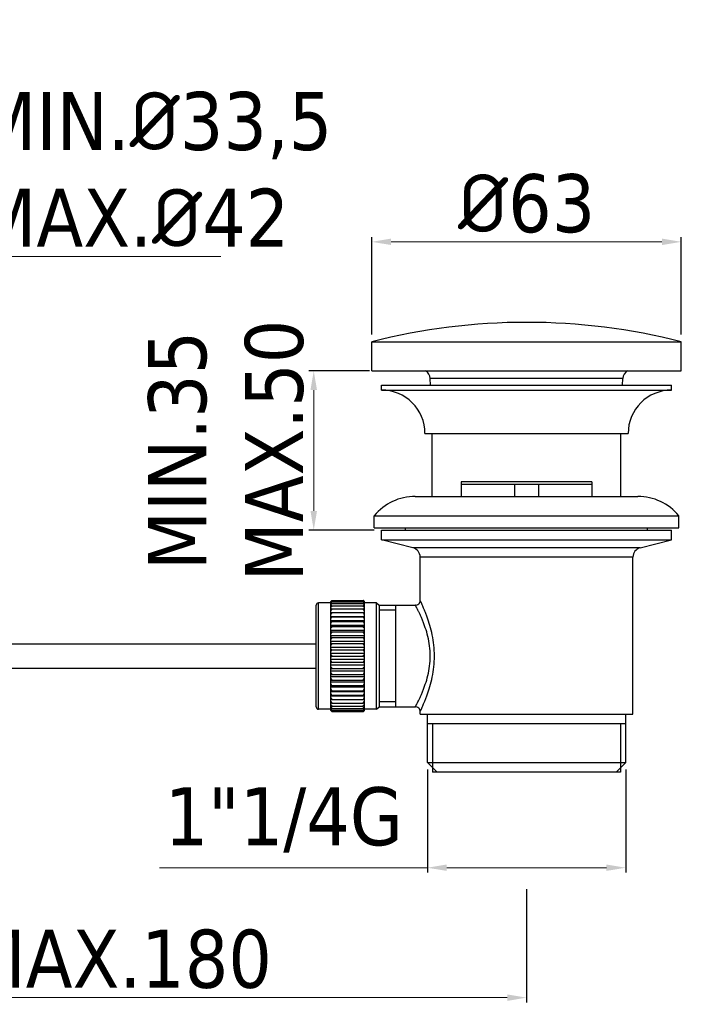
# Model space of a CAD drawing. Header units: millimetres. Extents: x 2014 to 2320, y 71 to 650.
# Tile 3 of 4: x 2151 to 2288, y 107 to 310. Entities that reach past the tile are written whole.
import ezdxf

# ---------------------------------------------------------------- set-up
doc = ezdxf.new("R2010")
doc.units = ezdxf.units.MM
doc.layers.add('02___PRT_ALL_AXES', color=7, linetype='Continuous')
doc.styles.get("Standard").update_dxf_attribs({"font": 'tahoma.ttf'})
doc.dimstyles.new('ISO-25', dxfattribs={"dimtxt": 12, "dimasz": 4, "dimexe": 1, "dimexo": 1.5, "dimgap": 1.5, "dimtad": 1, "dimdec": 0, "dimtxsty": 'Standard', "dimcen": 2.5, "dimclrd": 7, "dimclre": 7, "dimclrt": 7, "dimadec": 0, "dimazin": 0, "dimtfac": 1, "dimtdec": 0, "dimtmove": 0, "dimatfit": 3, "dimfxl": 1, "dimlwd": 13, "dimarcsym": 0})

# ---------------------------------------------------------------- blocks, each defined once
blk = doc.blocks.new('*D14')
at = {"layer": '02___PRT_ALL_AXES', "color": 7, "linetype": 'Continuous', "lineweight": -2, "transparency": 16777216}
for p, q in [((2064.4, 308.79), (2064.4, 260.35)), ((2104.4, 308.79), (2104.4, 260.35))]:
    blk.add_line(p, q, dxfattribs=at)
at = {"layer": '02___PRT_ALL_AXES', "color": 7, "linetype": 'Continuous', "lineweight": 13, "transparency": 16777216}
for p, q in [((2068.4, 261.35), (2100.4, 261.35)), ((2104.4, 261.35), (2192.54, 261.35))]:
    blk.add_line(p, q, dxfattribs=at)
at = {"layer": '02___PRT_ALL_AXES', "color": 7, "linetype": 'Continuous', "transparency": 16777216}
for points in [[(2068.4, 262.01), (2068.4, 260.68), (2064.4, 261.35)], [(2100.4, 262.01), (2100.4, 260.68), (2104.4, 261.35)]]:
    blk.add_solid(points, dxfattribs=at)
at = {"layer": 'Defpoints', "color": 0, "linetype": 'Continuous', "transparency": 16777216}
for p in [(2064.4, 310.29), (2104.4, 310.29), (2104.4, 261.35)]:
    blk.add_point(p, dxfattribs=at)
at = {"layer": '02___PRT_ALL_AXES', "color": 7, "linetype": 'Continuous', "transparency": 16777216, "insert": (2142.16, 295.35), "char_height": 12, "width": 22.1338, "attachment_point": 1}
blk.add_mtext('MIN.{\\fISOCPEUR|b0|i0|c0|p34;%%C}33,5\\PMAX.{\\fISOCPEUR|b0|i0|c0|p34;%%C}42', dxfattribs=at)
blk = doc.blocks.new('*D15')
at = {"layer": '02___PRT_ALL_AXES', "color": 7, "linetype": 'Continuous', "lineweight": -2, "transparency": 16777216}
for p, q in [((2223.72, 245.2), (2223.72, 265.35)), ((2287.72, 245.2), (2287.72, 265.35))]:
    blk.add_line(p, q, dxfattribs=at)
at = {"layer": '02___PRT_ALL_AXES', "color": 7, "linetype": 'Continuous', "lineweight": 13, "transparency": 16777216}
blk.add_line((2227.72, 264.35), (2283.72, 264.35), dxfattribs=at)
at = {"layer": '02___PRT_ALL_AXES', "color": 7, "linetype": 'Continuous', "transparency": 16777216}
for points in [[(2227.72, 265.02), (2227.72, 263.69), (2223.72, 264.35)], [(2283.72, 265.02), (2283.72, 263.69), (2287.72, 264.35)]]:
    blk.add_solid(points, dxfattribs=at)
at = {"layer": 'Defpoints', "color": 0, "linetype": 'Continuous', "transparency": 16777216}
for p in [(2287.72, 264.35), (2223.72, 243.7), (2287.72, 243.7)]:
    blk.add_point(p, dxfattribs=at)
at = {"layer": '02___PRT_ALL_AXES', "color": 7, "linetype": 'Continuous', "transparency": 16777216, "insert": (2255.72, 278.35), "char_height": 12, "width": 8.6617, "attachment_point": 2}
blk.add_mtext('{\\fISOCPEUR|b0|i0|c0|p34;%%C}63', dxfattribs=at)
blk = doc.blocks.new('*D16')
at = {"layer": '02___PRT_ALL_AXES', "color": 7, "linetype": 'Continuous', "lineweight": -2, "transparency": 16777216}
for p, q in [((2223.22, 237.7), (2210.72, 237.7)), ((2224.22, 204.7), (2210.72, 204.7))]:
    blk.add_line(p, q, dxfattribs=at)
at = {"layer": '02___PRT_ALL_AXES', "color": 7, "linetype": 'Continuous', "lineweight": 13, "transparency": 16777216}
blk.add_line((2211.72, 208.7), (2211.72, 233.7), dxfattribs=at)
at = {"layer": '02___PRT_ALL_AXES', "color": 7, "linetype": 'Continuous', "transparency": 16777216}
for points in [[(2211.05, 233.7), (2212.39, 233.7), (2211.72, 237.7)], [(2211.05, 208.7), (2212.39, 208.7), (2211.72, 204.7)]]:
    blk.add_solid(points, dxfattribs=at)
at = {"layer": 'Defpoints', "color": 0, "linetype": 'Continuous', "transparency": 16777216}
for p in [(2211.72, 237.7), (2224.72, 237.7), (2225.72, 204.7)]:
    blk.add_point(p, dxfattribs=at)
at = {"layer": '02___PRT_ALL_AXES', "color": 7, "linetype": 'Continuous', "transparency": 16777216, "insert": (2177.48, 221.2), "char_height": 12, "width": 16.0372, "attachment_point": 2, "rotation": 90}
blk.add_mtext('MIN.35\\PMAX.50', dxfattribs=at)
blk = doc.blocks.new('*D18')
at = {"layer": '02___PRT_ALL_AXES', "color": 7, "linetype": 'Continuous', "lineweight": -2, "transparency": 16777216}
for p, q in [((2255.72, 130.47), (2255.72, 107.05)), ((2089.77, 115.04), (2089.77, 107.05))]:
    blk.add_line(p, q, dxfattribs=at)
at = {"layer": '02___PRT_ALL_AXES', "color": 7, "linetype": 'Continuous', "lineweight": 13, "transparency": 16777216}
blk.add_line((2093.77, 108.05), (2251.72, 108.05), dxfattribs=at)
at = {"layer": '02___PRT_ALL_AXES', "color": 7, "linetype": 'Continuous', "transparency": 16777216}
for points in [[(2093.77, 108.72), (2093.77, 107.38), (2089.77, 108.05)], [(2251.72, 108.72), (2251.72, 107.38), (2255.72, 108.05)]]:
    blk.add_solid(points, dxfattribs=at)
at = {"layer": 'Defpoints', "color": 0, "linetype": 'Continuous', "transparency": 16777216}
for p in [(2255.72, 131.97), (2089.77, 116.54), (2255.72, 108.05)]:
    blk.add_point(p, dxfattribs=at)
at = {"layer": '02___PRT_ALL_AXES', "color": 7, "linetype": 'Continuous', "transparency": 16777216, "insert": (2171.51, 122.1), "char_height": 12, "width": 18.368, "attachment_point": 2}
blk.add_mtext('MAX.180', dxfattribs=at)
blk = doc.blocks.new('*D17')
at = {"layer": '02___PRT_ALL_AXES', "color": 7, "linetype": 'Continuous', "lineweight": -2, "transparency": 16777216}
for p, q in [((2235.22, 155.2), (2235.22, 133.92)), ((2276.22, 155.2), (2276.22, 133.92))]:
    blk.add_line(p, q, dxfattribs=at)
at = {"layer": '02___PRT_ALL_AXES', "color": 7, "linetype": 'Continuous', "lineweight": 13, "transparency": 16777216}
for p, q in [((2235.22, 134.92), (2179.85, 134.92)), ((2272.22, 134.92), (2239.22, 134.92))]:
    blk.add_line(p, q, dxfattribs=at)
at = {"layer": '02___PRT_ALL_AXES', "color": 7, "linetype": 'Continuous', "transparency": 16777216}
for points in [[(2239.22, 135.59), (2239.22, 134.26), (2235.22, 134.92)], [(2272.22, 135.59), (2272.22, 134.26), (2276.22, 134.92)]]:
    blk.add_solid(points, dxfattribs=at)
at = {"layer": 'Defpoints', "color": 0, "linetype": 'Continuous', "transparency": 16777216}
for p in [(2235.22, 156.7), (2276.22, 156.7), (2276.22, 134.92)]:
    blk.add_point(p, dxfattribs=at)
at = {"layer": '02___PRT_ALL_AXES', "color": 7, "linetype": 'Continuous', "transparency": 16777216, "insert": (2205.53, 151.57), "char_height": 12, "width": 12.8922, "attachment_point": 2}
blk.add_mtext('1"1/4G', dxfattribs=at)

msp = doc.modelspace()

# ---------------------------------------------------------------- linework, layer by layer
at = {"layer": '02___PRT_ALL_AXES', "color": 7, "linetype": 'Continuous'}
for p, q in [((2223.72, 243.7), (2287.72, 243.7)), ((2223.72, 237.7), (2223.72, 243.7)), ((2287.72, 237.7), (2287.72, 243.7)), ((2223.72, 237.7), (2287.72, 237.7)), ((2225.72, 234.7), (2285.72, 234.7)), ((2225.72, 233.7), (2225.72, 234.7)), ((2275.64, 236.08), (2235.8, 236.08)), ((2235.87, 234.7), (2235.8, 236.08)), ((2275.57, 234.7), (2275.64, 236.08)), ((2285.72, 233.7), (2285.72, 234.7)), ((2225.72, 233.7), (2285.72, 233.7)), ((2234.72, 224.7), (2276.72, 224.7)), ((2236.22, 211.7), (2236.22, 224.7)), ((2275.22, 211.7), (2275.22, 224.7)), ((2269.22, 214.7), (2242.22, 214.7)), ((2242.22, 214.7), (2242.22, 211.7)), ((2242.22, 214.21), (2269.22, 214.21)), ((2253.26, 214.21), (2253.26, 211.7)), ((2258.18, 214.21), (2258.18, 211.7)), ((2269.22, 214.7), (2269.22, 211.7)), ((2232.72, 211.7), (2278.72, 211.7)), ((2224.22, 207.7), (2287.22, 207.7)), ((2224.22, 205.2), (2224.22, 207.7)), ((2287.22, 205.2), (2287.22, 207.7)), ((2224.22, 205.2), (2287.22, 205.2)), ((2225.72, 204.7), (2285.72, 204.7)), ((2225.72, 202.7), (2225.72, 204.7)), ((2230.72, 204.7), (2230.72, 205.2)), ((2280.72, 204.7), (2280.72, 205.2)), ((2285.72, 202.7), (2285.72, 204.7)), ((2225.72, 202.7), (2285.72, 202.7)), ((2232.2, 201.08), (2225.72, 202.7)), ((2279.23, 201.08), (2285.72, 202.7)), ((2279.23, 201.08), (2232.2, 201.08)), ((2277.72, 199.14), (2233.72, 199.14)), ((2233.72, 190.2), (2233.72, 199.14)), ((2277.72, 166.7), (2277.72, 199.14)), ((2215.22, 189.7), (2212.72, 189.7)), ((2212.72, 167.7), (2212.72, 189.7)), ((2215.22, 167.46), (2215.22, 189.95)), ((2215.47, 190.2), (2215.43, 190.16)), ((2215.47, 190.2), (2221.97, 190.2)), ((2215.47, 190.13), (2221.97, 190.13)), ((2215.47, 189.91), (2221.97, 189.91)), ((2215.47, 189.56), (2221.97, 189.56)), ((2222.01, 190.16), (2221.97, 190.2)), ((2222.22, 167.46), (2222.22, 189.95)), ((2224.72, 189.7), (2222.22, 189.7)), ((2224.72, 189.7), (2225.22, 189.2)), ((2224.72, 167.7), (2224.72, 189.7)), ((2212.22, 168.2), (2212.22, 189.2)), ((2215.22, 187.68), (2215.47, 187.69)), ((2215.47, 189.06), (2221.97, 189.06)), ((2215.47, 188.44), (2221.97, 188.44)), ((2215.47, 187.69), (2221.97, 187.69)), ((2221.97, 187.69), (2222.22, 187.68)), ((2225.22, 189.2), (2232.72, 189.2)), ((2225.22, 189.2), (2225.22, 168.2)), ((2228.72, 188.15), (2225.22, 188.15)), ((2228.72, 168.2), (2228.72, 189.2)), ((2215.22, 186.9), (2222.22, 186.9)), ((2215.22, 186.03), (2222.22, 186.03)), ((2215.47, 186.83), (2221.97, 186.83)), ((2215.47, 185.87), (2221.97, 185.87)), ((2215.22, 185.07), (2222.22, 185.07)), ((2215.22, 184.02), (2222.22, 184.02)), ((2215.47, 184.82), (2221.97, 184.82)), ((2215.47, 183.69), (2221.97, 183.69)), ((2215.22, 182.91), (2222.22, 182.91)), ((2215.22, 181.75), (2222.22, 181.75)), ((2215.47, 182.5), (2221.97, 182.5)), ((2215.47, 181.26), (2221.97, 181.26)), ((2093.15, 181.2), (2212.22, 181.2)), ((2215.22, 180.54), (2222.22, 180.54)), ((2215.22, 179.32), (2222.22, 179.32)), ((2215.47, 179.99), (2221.97, 179.99)), ((2215.22, 178.08), (2222.22, 178.08)), ((2215.47, 178.7), (2221.97, 178.7)), ((2215.47, 177.41), (2221.97, 177.41)), ((2093.25, 176.2), (2212.22, 176.2)), ((2215.22, 176.86), (2222.22, 176.86)), ((2215.22, 175.66), (2222.22, 175.66)), ((2215.47, 176.14), (2221.97, 176.14)), ((2215.22, 174.49), (2222.22, 174.49)), ((2215.22, 173.38), (2222.22, 173.38)), ((2215.47, 174.9), (2221.97, 174.9)), ((2215.47, 173.71), (2221.97, 173.71)), ((2215.22, 172.34), (2222.22, 172.34)), ((2215.22, 171.37), (2222.22, 171.37)), ((2215.47, 172.58), (2221.97, 172.58)), ((2215.47, 171.53), (2221.97, 171.53)), ((2215.22, 170.5), (2222.22, 170.5)), ((2215.47, 169.71), (2215.22, 169.72)), ((2215.47, 170.57), (2221.97, 170.57)), ((2215.47, 169.71), (2221.97, 169.71)), ((2222.22, 169.72), (2221.97, 169.71)), ((2228.72, 169.25), (2225.22, 169.25)), ((2215.22, 167.7), (2212.72, 167.7)), ((2215.43, 167.24), (2215.47, 167.2)), ((2215.47, 168.96), (2221.97, 168.96)), ((2215.47, 168.34), (2221.97, 168.34)), ((2215.47, 167.85), (2221.97, 167.85)), ((2215.47, 167.49), (2221.97, 167.49)), ((2215.47, 167.27), (2221.97, 167.27)), ((2215.47, 167.2), (2221.97, 167.2)), ((2221.97, 167.2), (2222.01, 167.24)), ((2224.72, 167.7), (2222.22, 167.7)), ((2224.72, 167.7), (2225.22, 168.2)), ((2225.22, 168.2), (2232.72, 168.2)), ((2233.72, 166.7), (2233.72, 167.2)), ((2233.72, 166.7), (2277.72, 166.7)), ((2235.22, 156.7), (2235.22, 166.7)), ((2276.22, 156.7), (2276.22, 166.7)), ((2276.22, 164.7), (2235.22, 164.7)), ((2236.27, 164.7), (2236.27, 154.7)), ((2275.17, 164.7), (2275.17, 154.7)), ((2235.22, 156.7), (2276.22, 156.7)), ((2235.22, 156.7), (2237.22, 154.7)), ((2276.22, 156.7), (2274.22, 154.7)), ((2275.17, 154.7), (2236.27, 154.7))]:
    msp.add_line(p, q, dxfattribs=at)
for centre, radius, start, end in [((2255.72, 117.7), 130, 75.75, 104.25), ((2233.8, 235.98), 2, 2.8704, 59.5449), ((2277.64, 235.98), 2, 120.4551, 177.1296), ((2225.72, 224.7), 9, 0, 90), ((2285.72, 224.7), 9, 90, 180), ((2232.72, 200.67), 11.03, 90, 140.4022), ((2278.72, 200.67), 11.03, 39.5978, 90), ((2231.72, 199.14), 2, 0, 75.9638), ((2279.72, 199.14), 2, 104.0362, 180), ((2212.72, 189.2), 0.5, 90, 180), ((2230.6, 175.07), 21.4, 135.1469, 135.9391), ((2232.86, 174.7), 23.25, 138.4137, 139.3505), ((2228.58, 174.88), 20.1, 130.6886, 131.6349), ((2234.95, 174.2), 25.03, 141.1128, 142.0335), ((2226.74, 174.03), 19.48, 125.3457, 126.2525), ((2236.92, 173.52), 26.78, 143.2118, 144.1143), ((2225.17, 171.91), 20.14, 118.801, 119.6158), ((2204.58, 174.7), 23.25, 40.6495, 41.5863), ((2208.59, 174.57), 20.52, 48.3746, 49.3019), ((2202.48, 174.2), 25.03, 37.9665, 38.8872), ((2210.45, 173.68), 19.91, 53.7573, 54.6445), ((2200.52, 173.52), 26.78, 35.8857, 36.7882), ((2212.03, 171.49), 20.62, 60.3937, 61.1896), ((2206.84, 175.07), 21.4, 44.0609, 44.8531), ((2232.72, 190.2), 1, 269.9995, 0.0007), ((2238.66, 172.71), 28.38, 144.8059, 145.6915), ((2223.96, 166.91), 23.72, 110.9776, 111.6256), ((2223.17, 152.17), 37.08, 101.9832, 102.3784), ((2240.08, 171.81), 29.7, 145.9661, 146.8376), ((2241.12, 170.87), 30.68, 146.7424, 147.6038), ((2198.78, 172.71), 28.38, 34.3085, 35.1941), ((2213.25, 166.34), 24.33, 68.3825, 69.0143), ((2214.06, 151.18), 38.09, 77.6269, 78.0116), ((2197.35, 171.81), 29.7, 33.1624, 34.0339), ((2196.32, 170.87), 30.68, 32.3962, 33.2576), ((2222.96, 241.97), 55.64, 262.0025, 262.2624), ((2241.72, 169.89), 31.24, 147.1678, 148.0233), ((2223.56, 212.09), 27.44, 252.3092, 252.8562), ((2241.86, 168.9), 31.37, 147.2597, 148.114), ((2214.27, 243.49), 57.18, 277.7411, 277.994), ((2195.72, 169.89), 31.24, 31.9767, 32.8322), ((2213.66, 212.78), 28.17, 287.1508, 287.6838), ((2195.58, 168.9), 31.37, 31.886, 32.7403), ((2224.59, 203.94), 21.18, 243.737, 244.4887), ((2241.51, 167.92), 31.05, 147.0222, 147.8797), ((2226.01, 200.16), 19.55, 236.5078, 237.3819), ((2240.71, 166.95), 30.29, 146.4452, 147.3105), ((2212.62, 204.4), 21.7, 295.5203, 296.2539), ((2195.92, 167.92), 31.05, 32.1203, 32.9778), ((2211.19, 200.53), 20, 302.6278, 303.4824), ((2196.72, 166.95), 30.29, 32.6895, 33.5548), ((2227.74, 197.94), 19.72, 230.5923, 231.5262), ((2239.5, 165.99), 29.16, 145.5048, 146.3821), ((2229.69, 196.4), 20.77, 225.8356, 226.7892), ((2237.93, 165.04), 27.7, 144.1608, 145.0536), ((2209.44, 198.26), 20.14, 308.4835, 309.398), ((2197.94, 165.99), 29.16, 33.6179, 34.4952), ((2207.46, 196.7), 21.18, 313.2201, 314.1551), ((2199.51, 165.04), 27.7, 34.9464, 35.8392), ((2231.92, 195.33), 22.5, 222.0546, 222.9966), ((2236.08, 164.09), 26.03, 142.3544, 143.2649), ((2205.51, 195.33), 22.5, 317.0034, 317.9454), ((2201.36, 164.09), 26.03, 36.7351, 37.6456), ((2234.04, 194.28), 24.24, 219.0673, 219.9956), ((2234.04, 163.12), 24.24, 140.0044, 140.9327), ((2236.08, 193.31), 26.03, 216.7351, 217.6456), ((2231.92, 162.07), 22.5, 137.0034, 137.9454), ((2203.4, 194.28), 24.24, 320.0044, 320.9327), ((2203.4, 163.12), 24.24, 39.0673, 39.9956), ((2201.36, 193.31), 26.03, 322.3544, 323.2649), ((2205.51, 162.07), 22.5, 42.0546, 42.9966), ((2237.93, 192.36), 27.7, 214.9464, 215.8392), ((2229.98, 160.7), 21.18, 133.2201, 134.1551), ((2239.5, 191.42), 29.16, 213.6179, 214.4952), ((2199.51, 192.36), 27.7, 324.1608, 325.0536), ((2207.75, 161), 20.77, 45.8356, 46.7892), ((2197.94, 191.42), 29.16, 325.5048, 326.3821), ((2228, 159.14), 20.14, 128.4835, 129.398), ((2240.71, 190.46), 30.29, 212.6895, 213.5548), ((2226.25, 156.87), 20, 122.6278, 123.4824), ((2209.7, 159.46), 19.72, 50.5923, 51.5262), ((2196.72, 190.46), 30.29, 326.4452, 327.3105), ((2211.43, 157.24), 19.55, 56.5078, 57.3819), ((2241.51, 189.48), 31.05, 212.1203, 212.9778), ((2224.82, 153), 21.7, 115.5203, 116.2539), ((2241.86, 188.5), 31.37, 211.886, 212.7403), ((2223.77, 144.62), 28.17, 107.1508, 107.6838), ((2195.92, 189.48), 31.05, 327.0222, 327.8797), ((2212.85, 153.47), 21.18, 63.737, 64.4887), ((2195.58, 188.5), 31.37, 327.2597, 328.114), ((2213.88, 145.31), 27.44, 72.3092, 72.8562), ((2241.72, 187.51), 31.24, 211.9767, 212.8322), ((2223.17, 113.91), 57.18, 97.7411, 97.994), ((2241.12, 186.53), 30.68, 212.3962, 213.2576), ((2240.08, 185.59), 29.7, 213.1624, 214.0339), ((2223.38, 206.22), 38.09, 257.6269, 258.0116), ((2195.72, 187.51), 31.24, 327.1678, 328.0233), ((2214.48, 115.43), 55.64, 82.0025, 82.2624), ((2196.32, 186.53), 30.68, 326.7424, 327.6038), ((2197.35, 185.59), 29.7, 325.9661, 326.8376), ((2214.27, 205.24), 37.08, 281.9832, 282.3784), ((2212.72, 168.2), 0.5, 180, 270), ((2238.66, 184.69), 28.38, 214.3085, 215.1941), ((2224.18, 191.06), 24.33, 248.3825, 249.0143), ((2236.92, 183.89), 26.78, 215.8857, 216.7882), ((2225.41, 185.91), 20.62, 240.3937, 241.1896), ((2234.95, 183.2), 25.03, 217.9665, 218.8872), ((2226.99, 183.72), 19.91, 233.7573, 234.6445), ((2232.86, 182.71), 23.25, 220.6495, 221.5863), ((2228.85, 182.83), 20.52, 228.3746, 229.3019), ((2230.6, 182.34), 21.4, 224.0609, 224.8531), ((2198.78, 184.69), 28.38, 324.8059, 325.6915), ((2213.48, 190.49), 23.72, 290.9776, 291.6256), ((2200.52, 183.89), 26.78, 323.2118, 324.1143), ((2212.27, 185.5), 20.14, 298.801, 299.6158), ((2202.48, 183.2), 25.03, 321.1128, 322.0335), ((2210.7, 183.38), 19.48, 305.3457, 306.2525), ((2204.58, 182.71), 23.25, 318.4137, 319.3505), ((2208.86, 182.52), 20.1, 310.6886, 311.6349), ((2206.84, 182.34), 21.4, 315.1469, 315.9391), ((2232.72, 167.2), 1, 359.9994, 90.0004)]:
    msp.add_arc(centre, radius, start, end, dxfattribs=at)
for points, knots in [([(2233.72, 167.2), (2233.72, 167.21), (2233.73, 167.23), (2233.75, 167.27), (2233.79, 167.34), (2233.84, 167.45), (2233.9, 167.58), (2234, 167.81), (2234.17, 168.16), (2234.38, 168.66), (2234.63, 169.25), (2234.9, 169.93), (2235.29, 170.97), (2235.77, 172.44), (2236.25, 174.38), (2236.59, 176.49), (2236.71, 178.7), (2236.59, 180.91), (2236.25, 183.02), (2235.77, 184.96), (2235.29, 186.43), (2234.9, 187.47), (2234.63, 188.15), (2234.38, 188.74), (2234.17, 189.24), (2234, 189.59), (2233.9, 189.82), (2233.84, 189.95), (2233.79, 190.06), (2233.75, 190.13), (2233.73, 190.18), (2233.72, 190.2), (2233.72, 190.2)], [0, 0, 0, 0, 0.000697, 0.002773, 0.006214, 0.011003, 0.017102, 0.024472, 0.042842, 0.065703, 0.092622, 0.123159, 0.156903, 0.232494, 0.316641, 0.406748, 0.5, 0.593252, 0.683359, 0.767506, 0.843097, 0.876841, 0.907378, 0.934297, 0.957158, 0.975528, 0.982898, 0.988997, 0.993786, 0.997227, 0.999303, 1, 1, 1, 1]), ([(2232.72, 168.2), (2232.72, 168.2), (2232.72, 168.21), (2232.73, 168.22), (2232.74, 168.23), (2232.75, 168.26), (2232.76, 168.29), (2232.79, 168.34), (2232.84, 168.42), (2232.9, 168.54), (2232.97, 168.68), (2233.06, 168.84), (2233.2, 169.11), (2233.39, 169.49), (2233.65, 170.02), (2233.93, 170.62), (2234.22, 171.3), (2234.51, 172.05), (2234.91, 173.16), (2235.35, 174.68), (2235.71, 176.64), (2235.84, 178.7), (2235.71, 180.77), (2235.35, 182.73), (2234.91, 184.25), (2234.51, 185.35), (2234.22, 186.1), (2233.93, 186.78), (2233.65, 187.38), (2233.39, 187.91), (2233.2, 188.3), (2233.06, 188.56), (2232.97, 188.73), (2232.9, 188.87), (2232.84, 188.98), (2232.79, 189.06), (2232.76, 189.12), (2232.75, 189.15), (2232.74, 189.17), (2232.73, 189.19), (2232.72, 189.19), (2232.72, 189.2), (2232.72, 189.2)], [0, 0, 0, 0, 0.000171, 0.000682, 0.001532, 0.002717, 0.004237, 0.00609, 0.010786, 0.01677, 0.024006, 0.032453, 0.042064, 0.064581, 0.091151, 0.121367, 0.154843, 0.191221, 0.230172, 0.314548, 0.405482, 0.5, 0.594519, 0.685452, 0.769829, 0.808779, 0.845157, 0.878633, 0.908849, 0.935419, 0.957936, 0.967547, 0.975994, 0.98323, 0.989214, 0.99391, 0.995763, 0.997283, 0.998468, 0.999318, 0.999829, 1, 1, 1, 1])]:
    msp.add_open_spline(points, degree=3, knots=knots, dxfattribs=at)

# ---------------------------------------------------------------- dimensions: what is measured, and where the dimension line sits
for base, p1, p2, text, picture, middle in [((2104.4, 261.35), (2064.4, 310.29), (2104.4, 310.29), 'MIN.{\\fISOCPEUR|b0|i0|c0|p34;%%C}33,5\\PMAX.{\\fISOCPEUR|b0|i0|c0|p34;%%C}42', '*D14', (2153.22, 261.35)), ((2287.72, 264.35), (2223.72, 243.7), (2287.72, 243.7), '{\\fISOCPEUR|b0|i0|c0|p34;%%C}63', '*D15', (2255.72, 264.35)), ((2276.22, 134.92), (2235.22, 156.7), (2276.22, 156.7), '1"1/4G', '*D17', (2205.53, 134.92)), ((2255.72, 108.05), (2089.77, 116.54), (2255.72, 131.97), 'MAX.180', '*D18', (2171.51, 108.05))]:
    dim = msp.add_linear_dim(base=base, p1=p1, p2=p2, text=text, dimstyle='ISO-25', dxfattribs=at)
    dim.commit()
    dim.dimension.update_dxf_attribs({"geometry": picture, "text_midpoint": middle, "dimtype": 160})
dim = msp.add_linear_dim(base=(2211.72, 237.7), p1=(2225.72, 204.7), p2=(2224.72, 237.7), angle=90, text='MIN.35\\PMAX.50', dimstyle='ISO-25', dxfattribs=at)
dim.commit()
dim.dimension.update_dxf_attribs({"geometry": '*D16', "text_midpoint": (2211.72, 221.2), "dimtype": 160})

doc.saveas('drawing.dxf')
